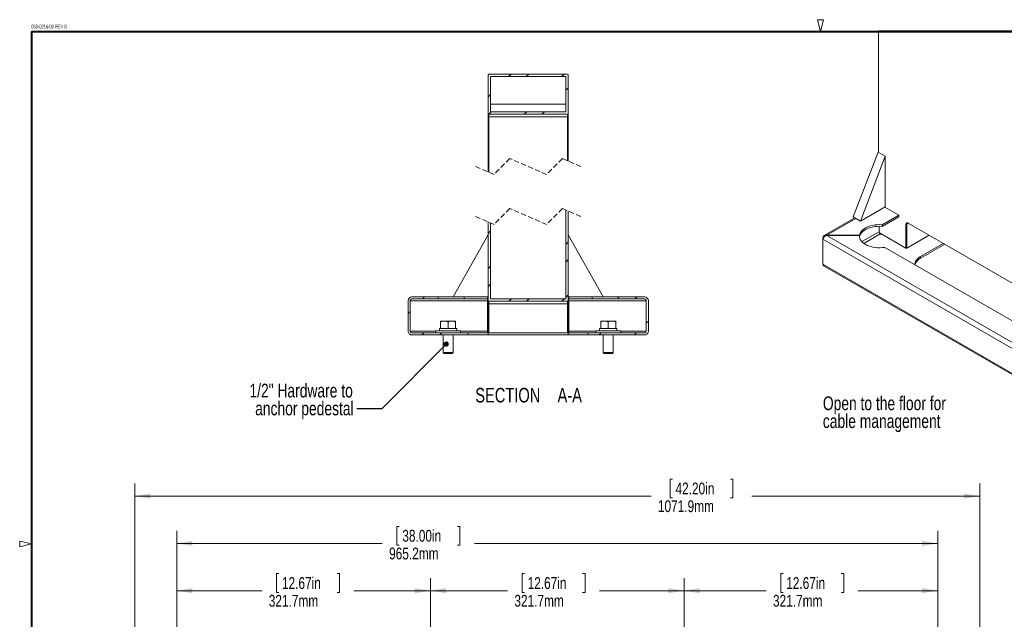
# Model space of a CAD drawing. Header units: millimetres. Extents: x 13 to 419, y 7 to 273.
# Tile 2 of 3: x 13 to 263, y 121 to 273. Entities that reach past the tile are written whole.
import ezdxf

# ---------------------------------------------------------------- set-up
doc = ezdxf.new("R2010")
doc.units = ezdxf.units.MM
doc.linetypes.add('HIDDEN', pattern=[1.905, 1.27, -0.635])
doc.styles.add('SLDTEXTSTYLE0', font='TXT', dxfattribs={"width": 0.605})
doc.styles.add('SLDTEXTSTYLE1', font='TXT', dxfattribs={"width": 0.75})
doc.dimstyles.new('SLDDIMSTYLE0', dxfattribs={"dimtxt": 3, "dimasz": 3.9624, "dimexe": 0, "dimexo": 0.0625, "dimgap": 0.75, "dimtad": 0, "dimtih": 1, "dimtoh": 1, "dimdec": 1, "dimlfac": 5, "dimrnd": 1e-09, "dimzin": 12, "dimdsep": 46, "dimtxsty": 'SLDTEXTSTYLE1', "dimsah": 1, "dimcen": 0.09, "dimadec": 0, "dimazin": 3, "dimtfac": 1, "dimtdec": 1, "dimtofl": 0, "dimtmove": 0, "dimatfit": 3, "dimfxl": 1, "dimfrac": 2, "dimtolj": 1, "dimtzin": 12, "dimarcsym": 0})
doc.dimstyles.new('SLDDIMSTYLE2', dxfattribs={"dimtxt": 0, "dimasz": 1.3208, "dimexe": 0, "dimexo": 0.0625, "dimgap": 0, "dimtad": 0, "dimtih": 1, "dimtoh": 1, "dimdec": 0, "dimrnd": 1e-09, "dimzin": 0, "dimdsep": 46, "dimtxsty": 'Standard', "dimblk1": 'DOT', "dimblk2": 'DOT', "dimsah": 1, "dimcen": 0.09, "dimadec": 0, "dimazin": 0, "dimtfac": 1.3208, "dimtdec": 0, "dimtofl": 0, "dimtmove": 0, "dimatfit": 3, "dimldrblk": 'DOT', "dimfxl": 1, "dimfrac": 2, "dimtolj": 1, "dimtzin": 0, "dimarcsym": 0})

# ---------------------------------------------------------------- blocks, each defined once
blk = doc.blocks.new('_D')
at = {"color": 7, "linetype": 'Continuous', "lineweight": 0}
for p, q in [((52.62, 96.45), (52.62, 131.03)), ((78.52, 132.17), (77.92, 132.17)), ((77.92, 132.17), (77.92, 127.41)), ((93.26, 132.17), (93.87, 132.17)), ((93.87, 132.17), (93.87, 127.41)), ((116.96, 96.45), (116.96, 131.03)), ((52.62, 127.85), (74.22, 127.85)), ((77.92, 127.41), (78.52, 127.41)), ((93.87, 127.41), (93.26, 127.41)), ((116.96, 127.85), (97.57, 127.85))]:
    blk.add_line(p, q, dxfattribs=at)
for points in [[(52.62, 127.85), (56.58, 127.19), (56.58, 128.51)], [(116.96, 127.85), (113, 128.51), (113, 127.19)]]:
    blk.add_solid(points, dxfattribs=at)
at = {"color": 7, "linetype": 'Continuous', "lineweight": 0, "char_height": 3, "attachment_point": 1, "style": 'SLDTEXTSTYLE1'}
for s, insert in [('12.67in', (79.29, 131.28, -109.75)), ('321.7mm', (75.94, 126.79, -109.75))]:
    blk.add_mtext(s, dxfattribs=dict(at, insert=insert))
blk = doc.blocks.new('_D_1')
at = {"color": 7, "linetype": 'Continuous', "lineweight": 0}
for p, q in [((116.96, 96.45), (116.96, 131.03)), ((140.85, 132.17), (140.24, 132.17)), ((140.24, 132.17), (140.24, 127.41)), ((155.58, 132.17), (156.19, 132.17)), ((156.19, 132.17), (156.19, 127.41)), ((181.31, 96.45), (181.31, 131.03)), ((116.96, 127.85), (136.54, 127.85)), ((140.24, 127.41), (140.85, 127.41)), ((156.19, 127.41), (155.58, 127.41)), ((181.31, 127.85), (159.89, 127.85))]:
    blk.add_line(p, q, dxfattribs=at)
for points in [[(116.96, 127.85), (120.93, 127.19), (120.93, 128.51)], [(181.31, 127.85), (177.35, 128.51), (177.35, 127.19)]]:
    blk.add_solid(points, dxfattribs=at)
at = {"color": 7, "linetype": 'Continuous', "lineweight": 0, "char_height": 3, "attachment_point": 1, "style": 'SLDTEXTSTYLE1'}
for s, insert in [('12.67in', (141.61, 131.28, -109.75)), ('321.7mm', (138.26, 126.79, -109.75))]:
    blk.add_mtext(s, dxfattribs=dict(at, insert=insert))
blk = doc.blocks.new('_D_2')
at = {"color": 7, "linetype": 'Continuous', "lineweight": 0}
for p, q in [((181.31, 96.45), (181.31, 131.03)), ((206.46, 132.17), (205.85, 132.17)), ((205.85, 132.17), (205.85, 127.41)), ((221.2, 132.17), (221.81, 132.17)), ((221.81, 132.17), (221.81, 127.41)), ((245.66, 96.45), (245.66, 131.03)), ((181.31, 127.85), (202.16, 127.85)), ((205.85, 127.41), (206.46, 127.41)), ((221.81, 127.41), (221.2, 127.41)), ((245.66, 127.85), (225.5, 127.85))]:
    blk.add_line(p, q, dxfattribs=at)
for points in [[(181.31, 127.85), (185.27, 127.19), (185.27, 128.51)], [(245.66, 127.85), (241.69, 128.51), (241.69, 127.19)]]:
    blk.add_solid(points, dxfattribs=at)
at = {"color": 7, "linetype": 'Continuous', "lineweight": 0, "char_height": 3, "attachment_point": 1, "style": 'SLDTEXTSTYLE1'}
for s, insert in [('12.67in', (207.22, 131.28, -109.75)), ('321.7mm', (203.87, 126.79, -109.75))]:
    blk.add_mtext(s, dxfattribs=dict(at, insert=insert))
blk = doc.blocks.new('_D_3')
at = {"color": 7, "linetype": 'Continuous', "lineweight": 0}
for p, q in [((52.62, 96.45), (52.62, 143.03)), ((109.05, 144.17), (108.44, 144.17)), ((108.44, 144.17), (108.44, 139.41)), ((123.79, 144.17), (124.4, 144.17)), ((124.4, 144.17), (124.4, 139.41)), ((245.66, 96.45), (245.66, 143.03)), ((52.62, 139.85), (104.75, 139.85)), ((108.44, 139.41), (109.05, 139.41)), ((124.4, 139.41), (123.79, 139.41)), ((245.66, 139.85), (128.1, 139.85))]:
    blk.add_line(p, q, dxfattribs=at)
for points in [[(52.62, 139.85), (56.58, 139.19), (56.58, 140.51)], [(245.66, 139.85), (241.69, 140.51), (241.69, 139.19)]]:
    blk.add_solid(points, dxfattribs=at)
at = {"color": 7, "linetype": 'Continuous', "lineweight": 0, "char_height": 3, "attachment_point": 1, "style": 'SLDTEXTSTYLE1'}
for s, insert in [('38.00in', (109.82, 143.28, -109.75)), ('965.2mm', (106.47, 138.79, -109.75))]:
    blk.add_mtext(s, dxfattribs=dict(at, insert=insert))
blk = doc.blocks.new('_D_4')
at = {"color": 7, "linetype": 'Continuous', "lineweight": 0}
for p, q in [((41.95, 106.06), (41.95, 155.03)), ((178.36, 156.17), (177.75, 156.17)), ((177.75, 156.17), (177.75, 151.41)), ((193.1, 156.17), (193.71, 156.17)), ((193.71, 156.17), (193.71, 151.41)), ((256.33, 106.06), (256.33, 155.03)), ((41.95, 151.85), (172.95, 151.85)), ((177.75, 151.41), (178.36, 151.41)), ((193.71, 151.41), (193.1, 151.41)), ((256.33, 151.85), (198.51, 151.85))]:
    blk.add_line(p, q, dxfattribs=at)
for points in [[(41.95, 151.85), (45.91, 151.19), (45.91, 152.51)], [(256.33, 151.85), (252.37, 152.51), (252.37, 151.19)]]:
    blk.add_solid(points, dxfattribs=at)
at = {"color": 7, "linetype": 'Continuous', "lineweight": 0, "char_height": 3, "attachment_point": 1, "style": 'SLDTEXTSTYLE1'}
for s, insert in [('42.20in', (179.13, 155.28, -109.75)), ('1071.9mm', (174.67, 150.79, -109.75))]:
    blk.add_mtext(s, dxfattribs=dict(at, insert=insert))
blk = doc.blocks.new('SW_NOTE_3')
at = {"color": 0, "linetype": 'Continuous', "lineweight": 0, "char_height": 3.5, "attachment_point": 1, "style": 'SLDTEXTSTYLE1'}
for s, insert in [('Open to the floor for', (-46.83, 6.51)), ('cable management', (-46.83, 1.98))]:
    blk.add_mtext(s, dxfattribs=dict(at, insert=insert))
blk = doc.blocks.new('SW_NOTE_4')
at = {"color": 0, "linetype": 'Continuous', "lineweight": 0, "char_height": 3.704, "attachment_point": 2, "style": 'SLDTEXTSTYLE1'}
for s, insert in [('SECTION', (10.13, 4.77)), ('A-A', (25.85, 4.77))]:
    blk.add_mtext(s, dxfattribs=dict(at, insert=insert))
blk = doc.blocks.new('SW_NOTE_5')
at = {"color": 0, "linetype": 'Continuous', "lineweight": 0, "char_height": 3.5, "attachment_point": 3, "style": 'SLDTEXTSTYLE1'}
for s, insert in [('1/2" Hardware to', (-1.01, 6.39)), ('anchor pedestal', (-0.8, 1.86))]:
    blk.add_mtext(s, dxfattribs=dict(at, insert=insert))
blk = doc.blocks.new('_DOT')
at = {"color": 0, "linetype": 'ByBlock', "lineweight": -2}
blk.add_line((-0.5, 0), (-1, 0), dxfattribs=at)
at = {"color": 0, "linetype": 'ByBlock', "const_width": 0.5}
blk.add_lwpolyline([(-0.25, 0, 1), (0.25, 0, 1)], format="xyb", close=True, dxfattribs=at)
blk = doc.blocks.new('SW_HATCH_0')
at = {"color": 0, "linetype": 'Continuous', "lineweight": 0}
for p, q in [((5.19, 5.19), (4.56, 4.56)), ((9.68, 5.19), (9.05, 4.56)), ((18.66, 5.19), (18.03, 4.56)), ((0, 0), (-0.64, -0.64)), ((19.69, 1.72), (19.05, 1.09)), ((0.16, -4.33), (-0.48, -4.97)), ((9.14, -4.33), (8.5, -4.97)), ((13.63, -4.33), (12.99, -4.97)), ((0, -34.59), (-0.64, -35.23)), ((19.69, -37.36), (19.05, -38)), ((19.69, -41.85), (19.05, -42.49)), ((0, -43.57), (-0.64, -44.21)), ((0, -48.07), (-0.64, -48.7)), ((-16.75, -51.34), (-17.26, -51.86)), ((5.25, -51.8), (4.61, -52.43)), ((9.74, -51.8), (9.1, -52.43)), ((18.72, -51.8), (18.09, -52.43)), ((19.69, -50.83), (19.05, -51.47)), ((32.64, -51.34), (32.38, -51.6)), ((37.13, -51.34), (36.62, -51.86)), ((-20.44, -55.04), (-20.96, -55.55)), ((40.01, -57.45), (39.49, -57.96)), ((-16.9, -60.48), (-17.42, -60.99)), ((-12.41, -60.48), (-12.93, -60.99)), ((28, -60.48), (27.49, -60.99)), ((36.98, -60.48), (36.47, -60.99))]:
    blk.add_line(p, q, dxfattribs=at)

msp = doc.modelspace()

# ---------------------------------------------------------------- linework, layer by layer
at = {"color": 7, "linetype": 'Continuous', "lineweight": 0}
for p, q in [((215.9, 269.748), (215.15, 272.748)), ((215.15, 272.748), (216.65, 272.748)), ((215.9, 269.748), (216.65, 272.748)), ((230.598, 269.959), (230.598, 239.128)), ((396.425, 269.959), (230.598, 269.959)), ((131.602, 248.925), (131.602, 258.768)), ((151.764, 258.927), (131.761, 258.927)), ((151.287, 258.292), (132.237, 258.292)), ((132.237, 249.402), (132.237, 258.292)), ((151.287, 249.402), (151.287, 258.292)), ((151.922, 248.925), (151.922, 258.768)), ((132.237, 251.307), (151.287, 251.307)), ((131.602, 248.132), (131.602, 248.925)), ((131.602, 248.132), (131.761, 248.132)), ((131.602, 234.135), (131.602, 248.132)), ((151.764, 248.767), (131.761, 248.767)), ((131.761, 248.767), (131.761, 248.132)), ((151.764, 248.132), (131.761, 248.132)), ((131.761, 248.132), (131.761, 234.067)), ((151.287, 249.402), (132.237, 249.402)), ((151.764, 248.132), (151.764, 248.767)), ((151.764, 248.132), (151.922, 248.132)), ((151.764, 236.924), (151.764, 248.132)), ((151.922, 248.925), (151.922, 248.132)), ((151.922, 248.132), (151.922, 236.856)), ((224.246, 222.684), (230.532, 239.166)), ((226.042, 221.648), (232.328, 238.129)), ((232.328, 238.129), (230.532, 239.166)), ((232.328, 238.129), (232.328, 225.277)), ((232.328, 225.277), (226.042, 221.648)), ((232.216, 225.212), (235.807, 223.138)), ((151.287, 201.938), (151.287, 224.428)), ((151.922, 201.462), (151.922, 224.156)), ((224.641, 222.456), (216.84, 217.953)), ((226.042, 221.648), (224.246, 222.684)), ((235.807, 223.138), (231.608, 220.714)), ((235.807, 222.719), (231.608, 220.295)), ((235.807, 223.138), (235.807, 222.719)), ((131.602, 201.462), (131.602, 221.435)), ((132.237, 201.938), (132.237, 221.163)), ((230.782, 220.323), (230.782, 218.941)), ((231.608, 220.714), (231.608, 220.295)), ((237.604, 214.773), (237.604, 220.825)), ((237.828, 220.825), (237.828, 214.773)), ((238.165, 221.149), (374.489, 142.451)), ((238.198, 221.076), (374.522, 142.378)), ((122.712, 202.39), (131.602, 218.13)), ((160.812, 202.39), (151.922, 218.13)), ((216.551, 217.016), (216.551, 217.464)), ((225.828, 218.034), (217.538, 218.034)), ((217.538, 218.034), (217.538, 218.004)), ((217.538, 218.004), (367.729, 131.301)), ((217.538, 218.004), (225.824, 218.004)), ((225.824, 218.004), (225.824, 217.616)), ((225.828, 217.615), (225.824, 217.615)), ((225.828, 217.615), (225.828, 218.034)), ((230.854, 218.669), (237.604, 214.773)), ((231.094, 218.401), (231.317, 218.272)), ((231.317, 218.272), (231.43, 218.337)), ((237.828, 214.773), (243.473, 218.031)), ((216.551, 217.016), (367.366, 129.952)), ((216.551, 217.016), (216.551, 210.697)), ((232.208, 214.978), (271.486, 192.303)), ((247.065, 215.958), (241.308, 212.634)), ((247.427, 215.748), (241.308, 212.215)), ((241.308, 212.634), (241.308, 212.215)), ((216.551, 210.697), (367.366, 123.634)), ((216.833, 210.212), (367.48, 123.245)), ((118.902, 202.39), (112.237, 202.39)), ((118.902, 202.39), (118.902, 201.877)), ((125.504, 202.39), (118.902, 202.39)), ((131.444, 202.39), (125.504, 202.39)), ((125.504, 202.39), (125.504, 201.877)), ((131.444, 202.39), (131.444, 201.877)), ((131.602, 202.39), (131.444, 202.39)), ((151.922, 202.39), (152.081, 202.39)), ((152.081, 202.39), (152.081, 201.877)), ((152.081, 202.39), (158.021, 202.39)), ((158.021, 202.39), (158.021, 201.877)), ((164.622, 202.39), (158.021, 202.39)), ((164.622, 202.39), (164.622, 201.877)), ((164.622, 202.39), (171.288, 202.39)), ((111.282, 193.698), (111.282, 201.436)), ((111.796, 193.698), (111.796, 201.436)), ((131.444, 201.436), (111.831, 201.436)), ((111.831, 193.698), (111.831, 201.436)), ((118.902, 201.877), (112.237, 201.877)), ((125.504, 201.877), (118.902, 201.877)), ((131.444, 201.877), (125.504, 201.877)), ((131.444, 201.436), (131.444, 201.877)), ((131.444, 201.436), (131.444, 193.698)), ((131.602, 200.668), (131.602, 201.462)), ((131.761, 200.668), (131.602, 200.668)), ((131.602, 193.256), (131.602, 200.668)), ((131.761, 201.303), (151.764, 201.303)), ((131.761, 201.303), (131.761, 200.668)), ((151.764, 200.668), (131.761, 200.668)), ((131.761, 200.668), (131.761, 193.256)), ((132.237, 201.938), (151.287, 201.938)), ((151.764, 200.668), (151.764, 201.303)), ((151.922, 200.668), (151.764, 200.668)), ((151.764, 193.256), (151.764, 200.668)), ((151.922, 201.462), (151.922, 200.668)), ((151.922, 200.668), (151.922, 193.256)), ((152.081, 201.877), (158.021, 201.877)), ((152.081, 201.436), (152.081, 201.877)), ((152.081, 201.436), (171.693, 201.436)), ((152.081, 201.436), (152.081, 193.698)), ((158.021, 201.877), (164.622, 201.877)), ((164.622, 201.877), (171.288, 201.877)), ((171.693, 193.698), (171.693, 201.436)), ((171.729, 193.698), (171.729, 201.436)), ((172.242, 193.698), (172.242, 201.436)), ((119.537, 196.249), (119.537, 196.078)), ((119.537, 196.249), (120.49, 196.249)), ((119.537, 194.399), (119.537, 196.078)), ((122.395, 196.249), (120.49, 196.249)), ((121.442, 194.399), (121.442, 196.078)), ((123.347, 196.249), (122.395, 196.249)), ((123.347, 196.078), (123.347, 196.249)), ((123.347, 194.399), (123.347, 196.078)), ((160.177, 196.249), (160.177, 196.078)), ((160.177, 196.249), (161.13, 196.249)), ((160.177, 194.399), (160.177, 196.078)), ((163.035, 196.249), (161.13, 196.249)), ((162.082, 194.399), (162.082, 196.078)), ((163.987, 196.249), (163.035, 196.249)), ((163.987, 196.078), (163.987, 196.249)), ((163.987, 194.399), (163.987, 196.078)), ((112.237, 193.256), (126.522, 193.256)), ((112.237, 192.743), (126.522, 192.743)), ((118.267, 193.764), (118.267, 193.256)), ((118.267, 193.764), (124.617, 193.764)), ((119.235, 194.399), (119.235, 193.764)), ((123.65, 194.399), (119.235, 194.399)), ((120.172, 192.743), (120.172, 188.282)), ((122.712, 188.282), (122.712, 192.743)), ((123.65, 193.764), (123.65, 194.399)), ((124.617, 193.256), (124.617, 193.764)), ((126.522, 193.256), (126.522, 192.743)), ((126.522, 193.256), (131.602, 193.256)), ((131.602, 192.743), (126.522, 192.743)), ((131.444, 193.698), (131.444, 193.256)), ((131.602, 193.256), (131.602, 192.743)), ((151.922, 193.256), (131.602, 193.256)), ((151.922, 192.743), (131.602, 192.743)), ((151.922, 192.743), (151.922, 193.256)), ((151.922, 193.256), (157.002, 193.256)), ((157.002, 192.743), (151.922, 192.743)), ((152.081, 193.698), (152.081, 193.256)), ((157.002, 193.256), (171.288, 193.256)), ((157.002, 192.743), (157.002, 193.256)), ((157.002, 192.743), (171.288, 192.743)), ((158.907, 193.764), (158.907, 193.256)), ((158.907, 193.764), (165.257, 193.764)), ((159.875, 194.399), (159.875, 193.764)), ((164.29, 194.399), (159.875, 194.399)), ((160.812, 192.743), (160.812, 188.282)), ((163.352, 188.282), (163.352, 192.743)), ((164.29, 193.764), (164.29, 194.399)), ((165.257, 193.256), (165.257, 193.764)), ((120.172, 188.282), (120.405, 188.049)), ((120.172, 188.282), (122.712, 188.282)), ((120.405, 188.049), (122.48, 188.049)), ((122.48, 188.049), (122.712, 188.282)), ((160.812, 188.282), (161.045, 188.049)), ((160.812, 188.282), (163.352, 188.282)), ((161.045, 188.049), (163.12, 188.049)), ((163.12, 188.049), (163.352, 188.282)), ((15.748, 139.7), (12.748, 140.45)), ((12.748, 138.95), (12.748, 140.45)), ((15.748, 139.7), (12.748, 138.95))]:
    msp.add_line(p, q, dxfattribs=at)
at = {"color": 8, "linetype": 'Continuous', "lineweight": 0}
for p, q in [((230.644, 269.959), (230.644, 239.101)), ((224.92, 222.295), (217.538, 218.034)), ((238.231, 221.057), (237.828, 220.825)), ((216.551, 217.464), (216.663, 217.399)), ((230.782, 218.941), (226.418, 216.422)), ((231.094, 218.401), (226.913, 215.988)), ((118.267, 193.698), (111.831, 193.698)), ((131.444, 193.698), (124.617, 193.698)), ((152.081, 193.698), (158.907, 193.698)), ((165.257, 193.698), (171.693, 193.698))]:
    msp.add_line(p, q, dxfattribs=at)
at = {"color": 7, "linetype": 'Continuous', "lineweight": 40}
for q in [(416.052, 269.748), (15.748, 9.652)]:
    msp.add_line((15.748, 269.748), q, dxfattribs=at)
at = {"color": 7, "linetype": 'HIDDEN', "lineweight": 0}
for p, q in [((137.095, 237.495), (133.095, 233.495)), ((146.43, 233.495), (137.095, 237.495)), ((150.43, 237.495), (146.43, 233.495)), ((155.097, 235.495), (150.43, 237.495)), ((133.095, 233.495), (128.427, 235.495)), ((133.095, 220.795), (128.427, 222.795)), ((137.095, 224.795), (133.095, 220.795)), ((146.43, 220.795), (137.095, 224.795)), ((150.43, 224.795), (146.43, 220.795)), ((155.097, 222.795), (150.43, 224.795))]:
    msp.add_line(p, q, dxfattribs=at)
at = {"color": 7, "linetype": 'Continuous', "lineweight": 0, "flags": 128}
for points in [[(231.608, 220.714), (230.971, 220.743), (230.333, 220.725), (229.704, 220.661), (229.093, 220.553), (228.511, 220.401), (227.967, 220.208), (227.469, 219.977), (227.025, 219.711), (226.642, 219.416), (226.327, 219.096), (226.084, 218.755), (225.916, 218.399), (225.828, 218.034)], [(231.608, 220.295), (230.971, 220.324), (230.333, 220.306), (229.704, 220.242), (229.093, 220.134), (228.511, 219.982), (227.967, 219.789), (227.469, 219.558), (227.025, 219.293), (226.642, 218.997), (226.327, 218.677), (226.084, 218.336), (225.916, 217.98), (225.828, 217.615)], [(217.538, 218.034), (217.346, 218.059), (217.161, 218.054), (216.99, 218.019), (216.84, 217.953), (216.718, 217.861), (216.626, 217.746), (216.57, 217.612), (216.551, 217.464)], [(225.824, 218.004), (225.82, 217.656), (225.887, 217.311), (226.025, 216.972), (226.231, 216.645), (226.503, 216.335), (226.836, 216.045), (227.227, 215.78), (227.669, 215.544), (228.156, 215.34), (228.682, 215.17), (229.239, 215.037), (229.82, 214.944), (230.415, 214.891), (231.017, 214.879), (231.618, 214.908), (232.208, 214.978)], [(239.82, 210.583), (239.829, 210.738), (239.903, 211.089), (240.05, 211.433), (240.268, 211.764), (240.553, 212.078), (240.901, 212.369), (241.308, 212.634)], [(111.841, 201.63), (111.84, 201.622), (111.831, 201.436)], [(171.684, 201.63), (171.685, 201.622), (171.693, 201.436)], [(111.84, 193.505), (111.838, 193.532), (111.831, 193.698)], [(171.685, 193.505), (171.687, 193.532), (171.693, 193.698)]]:
    msp.add_lwpolyline(points, dxfattribs=at)
at = {"color": 8, "linetype": 'Continuous', "lineweight": 0, "flags": 128}
msp.add_lwpolyline([(238.165, 221.149), (238.167, 221.125), (238.174, 221.104), (238.184, 221.088), (238.198, 221.076), (238.198, 221.076)], dxfattribs=at)
at = {"color": 7, "linetype": 'Continuous', "lineweight": 0}
for centre, radius, start, end in [((131.761, 258.768), 0.159, 90.0117, 179.99314), ((151.764, 258.768), 0.159, 0.00686, 89.9883), ((131.761, 248.925), 0.159, 180.00686, 269.9883), ((151.764, 248.925), 0.159, 270.0117, 359.99314), ((237.946, 220.88), 0.347, 50.79663, 189.2137), ((237.716, 221.041), 0.244, 242.60903, 297.39097), ((217.708, 216.848), 1.169, 98.35121, 171.75701), ((231.46, 218.972), 0.678, 182.6052, 237.39421), ((237.716, 214.989), 0.244, 242.61003, 297.38997), ((217.102, 210.692), 0.551, 179.50142, 240.74662), ((242.523, 209.711), 2.784, 115.89085, 162.37742), ((112.237, 201.436), 0.954, 90.00045, 180.00027), ((171.288, 201.436), 0.954, 359.99973, 89.99955), ((112.237, 201.436), 0.441, 90.00201, 179.99992), ((112.273, 201.436), 0.441, 90.00166, 180.00027), ((131.761, 201.462), 0.159, 179.99217, 270.00299), ((151.764, 201.462), 0.159, 269.99701, 0.00783), ((171.252, 201.436), 0.441, 359.99973, 89.99834), ((171.288, 201.436), 0.441, 0.00008, 89.99799), ((112.237, 193.698), 0.954, 179.99872, 270.002), ((112.237, 193.698), 0.441, 179.99789, 270.00327), ((112.256, 193.68), 0.424, 177.67425, 267.46765), ((171.288, 193.698), 0.954, 269.998, 0.00128), ((171.288, 193.698), 0.441, 269.99673, 0.00211), ((171.269, 193.681), 0.425, 272.63115, 2.22695)]:
    msp.add_arc(centre, radius, start, end, dxfattribs=at)
at = {"color": 8, "linetype": 'Continuous', "lineweight": 0}
msp.add_arc((238.139, 220.859), 0.312, 124.51501, 186.35164, dxfattribs=at)
at = {"color": 7, "linetype": 'Continuous', "lineweight": 0}
for points, knots in [([(237.963, 221.114), (237.979, 221.121), (238.022, 221.14), (238.108, 221.121), (238.166, 221.092), (238.198, 221.076)], [0, 0, 0, 0, 0.2084945, 0.5598236, 1, 1, 1, 1]), ([(119.537, 196.078), (119.692, 196.126), (120.002, 196.222), (120.327, 196.24), (120.49, 196.249)], [0, 0, 0, 0, 0.4972338, 1, 1, 1, 1]), ([(120.49, 196.249), (120.513, 196.248), (120.684, 196.247), (121.008, 196.209), (121.296, 196.122), (121.442, 196.078)], [0, 0, 0, 0, 0.06976253, 0.52902141, 1, 1, 1, 1]), ([(121.442, 196.078), (121.597, 196.126), (121.907, 196.222), (122.232, 196.24), (122.395, 196.249)], [0, 0, 0, 0, 0.4972338, 1, 1, 1, 1]), ([(122.395, 196.249), (122.418, 196.248), (122.589, 196.247), (122.913, 196.209), (123.201, 196.122), (123.347, 196.078)], [0, 0, 0, 0, 0.06976253, 0.52902141, 1, 1, 1, 1]), ([(160.177, 196.078), (160.332, 196.126), (160.642, 196.222), (160.967, 196.24), (161.13, 196.249)], [0, 0, 0, 0, 0.4972338, 1, 1, 1, 1]), ([(161.13, 196.249), (161.153, 196.248), (161.324, 196.247), (161.648, 196.209), (161.936, 196.122), (162.082, 196.078)], [0, 0, 0, 0, 0.06976253, 0.52902141, 1, 1, 1, 1]), ([(162.082, 196.078), (162.237, 196.126), (162.547, 196.222), (162.872, 196.24), (163.035, 196.249)], [0, 0, 0, 0, 0.4972338, 1, 1, 1, 1]), ([(163.035, 196.249), (163.058, 196.248), (163.229, 196.247), (163.553, 196.209), (163.841, 196.122), (163.987, 196.078)], [0, 0, 0, 0, 0.06976253, 0.52902141, 1, 1, 1, 1])]:
    msp.add_open_spline(points, degree=3, knots=knots, dxfattribs=at)

# ---------------------------------------------------------------- block references
for name, p in [('SW_HATCH_0', (132.237, 253.734)), ('SW_NOTE_5', (98.273, 173.988)), ('SW_NOTE_4', (126.455, 174.545)), ('SW_NOTE_3', (263.354, 170.648))]:
    msp.add_blockref(name, p, dxfattribs=at)

# ---------------------------------------------------------------- texts
at = {"color": 7, "linetype": 'Continuous', "lineweight": 0, "insert": (15.69, 271.513), "char_height": 1, "attachment_point": 1, "style": 'SLDTEXTSTYLE0'}
msp.add_mtext('050-0216-00 REV B', dxfattribs=at)

# ---------------------------------------------------------------- dimensions: what is measured, and where the dimension line sits
at = {"color": 7, "linetype": 'Continuous', "lineweight": 0}
for base, p1, p2, picture, middle in [((256.327, 151.852), (41.945, 104.79), (256.327, 104.79), '_D_4', (185.732, 151.852)), ((52.616, 139.852), (245.656, 95.179), (52.616, 95.179), '_D_3', (116.422, 139.852)), ((116.963, 127.852), (52.616, 95.179), (116.963, 95.179), '_D', (85.893, 127.852)), ((181.31, 127.852), (116.963, 95.179), (181.31, 95.179), '_D_1', (148.214, 127.852)), ((245.656, 127.852), (181.31, 95.179), (245.656, 95.179), '_D_2', (213.831, 127.852))]:
    dim = msp.add_linear_dim(base=base, p1=p1, p2=p2, dimstyle='SLDDIMSTYLE0', dxfattribs=at)
    dim.commit()
    dim.dimension.update_dxf_attribs({"geometry": picture, "text_midpoint": middle, "dimtype": 160})

# ---------------------------------------------------------------- leaders
msp.add_leader([(120.968, 190.43), (104.623, 173.988), (98.273, 173.988)], dimstyle='SLDDIMSTYLE2', dxfattribs=at)

doc.saveas('drawing.dxf')
